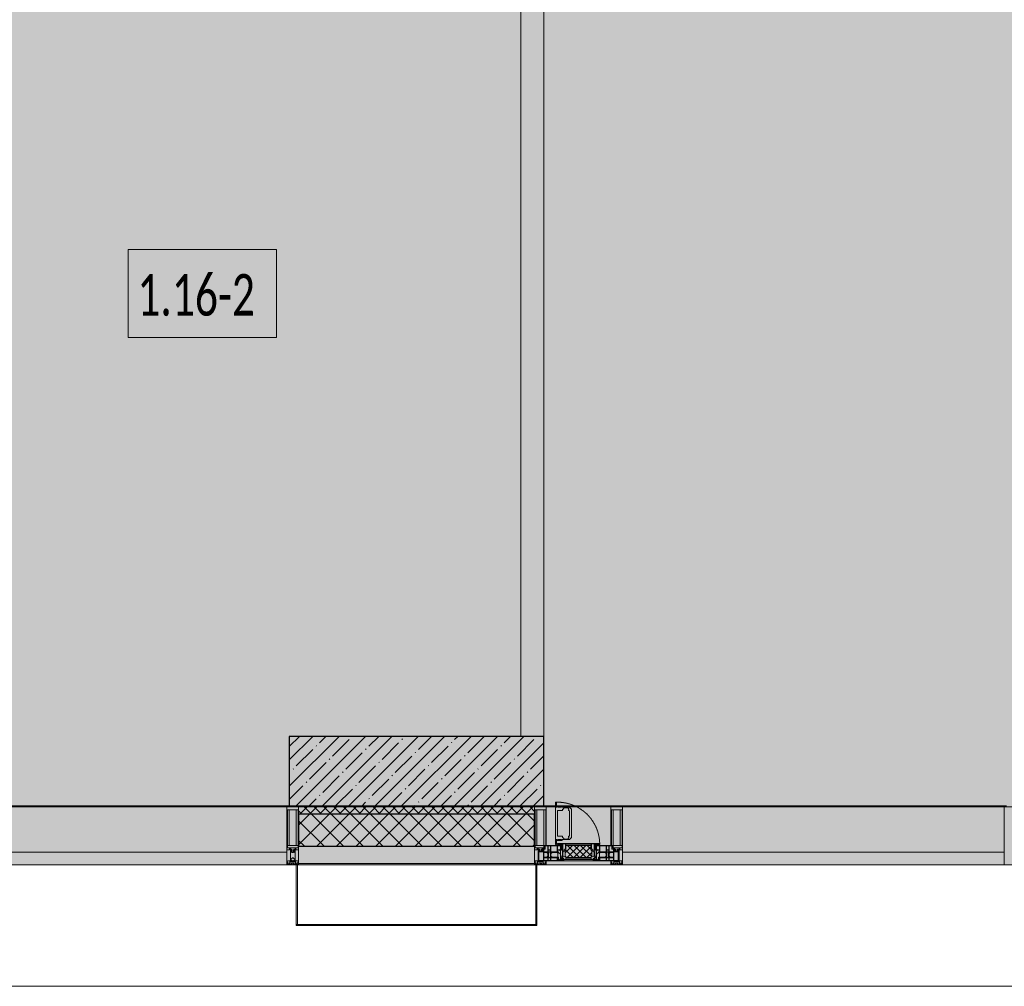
# Model space of a CAD drawing. Header units: millimetres. Extents: x -26897837 to 7466349, y -86687 to 22351.
# Tile 24 of 256: x 37563 to 41818, y -50259 to -46083. Entities that reach past the tile are written whole.
import ezdxf

# ---------------------------------------------------------------- set-up
doc = ezdxf.new("R2010")
doc.units = ezdxf.units.MM
doc.linetypes.add('-D1-02х01', pattern=[3, 2, -1])
for name, color, linetype, lineweight in [('_0', 7, 'Continuous', 13), ('A-010-A_ROOM', 7, 'Continuous', 18), ('A-200-M_WALL', 7, 'Continuous', 5), ('A-200-M_WALL_INT', 7, 'Continuous', 5), ('A-200-M_WALL_PAT', 7, 'Continuous', 5), ('A-214-M_CURT_WALL', 7, 'Continuous', 5), ('A-215-M_CURT_PANEL', 7, 'Continuous', 5), ('A-230-M_FLOOR', 7, 'Continuous', 5), ('A-280-M_COLUMN', 7, 'Continuous', 5), ('A-314-M_WINDOW', 7, 'Continuous', 5), ('S-280-M_COLUMN', 7, 'Continuous', 5), ('Z-060-M_DETAIL', 7, 'Continuous', 5), ('Ограждение', 7, 'Continuous', 5), ('Поручни', 7, 'Continuous', 5)]:
    doc.layers.add(name, color=color, linetype=linetype, lineweight=lineweight)
doc.styles.add('Calibri Light_2', font='Calibri light.ttf', dxfattribs={"width": 0.7, "height": 250})

# ---------------------------------------------------------------- blocks, each defined once
blk = doc.blocks.new('System Panel - A_PAN_Glass-3903954-50_AS_Plan_13')
at = {"layer": 'A-215-M_CURT_PANEL'}
for p, q in [((825, 55), (-825, 55)), ((-825, 55), (-825, 0)), ((825, 0), (825, 55)), ((-825, 0), (825, 0))]:
    blk.add_line(p, q, dxfattribs=at)
blk = doc.blocks.new('Rectangular Mullion - R_StandardFrame_50Wx250H-3725449-50_AS_Plan_13')
at = {"layer": 'A-214-M_CURT_WALL'}
blk.add_line((33540, -505), (31890, -505), dxfattribs=at)
blk = doc.blocks.new('A_PAN_Створка - 383мм-V12-50_AS_Plan_13')
at = {"layer": 'A-215-M_CURT_PANEL'}
h = blk.add_hatch(dxfattribs=at)
h.set_pattern_fill('FP_16', color=256, style=0, pattern_type=2)
h.set_pattern_definition([(225, (3800, -754.981), (14.14214, -14.14214), []), (315, (3800, -754.981), (14.14214, 14.14214), [])])
h.paths.add_polyline_path([(-31.2, -31.8), (-54.5, -31.8), (-54.9, -34.1), (-57.2, -36.4), (-57.2, -60.8), (-54.6, -63.4), (-53.6, -82.7), (54.6, -81.8), (54.6, -63.4), (57.2, -60.8), (57.2, -36.4), (54.9, -34.1), (54.5, -31.8)])
at = {"layer": 'A-314-M_WINDOW'}
for p, q in [((-67.9, -17), (-171, -17)), ((-171, -17), (-171, -57)), ((-171, -18.5), (-153.5, -18.5)), ((-153.5, -18.5), (-152, -20)), ((-152, -20), (-152, -73.5)), ((-150.5, -17), (-150.5, -29.4)), ((-132.4, -18.6), (-150.5, -18.6)), ((-150.5, -29.4), (-132.4, -29.4)), ((-150.5, -33.6), (-150.5, -68)), ((-136.3, -33.6), (-150.5, -33.6)), ((-137.2, -31), (-135.8, -35)), ((-132.5, -31), (-137.2, -31)), ((-132.1, -36.8), (-135.8, -35)), ((-132.5, -31.9), (-133.4, -33.7)), ((-133.4, -33.7), (-130.1, -35.3)), ((-132.5, -31.9), (-132.5, -31)), ((-132.4, -29.4), (-132.4, -18.6)), ((-132.1, -49), (-132.1, -36.8)), ((-131, -18.2), (-131, -29.5)), ((-120.8, -18.2), (-131, -18.2)), ((-131, -29.5), (-120.8, -29.5)), ((-131, -30.9), (-131, -33)), ((-120.8, -30.9), (-131, -30.9)), ((-129.4, -34.6), (-131, -33)), ((-130.1, -35.3), (-129.4, -34.6)), ((-130.1, -35.3), (-130.1, -50.4)), ((-122.4, -34.6), (-120.8, -33)), ((-121.7, -35.3), (-122.4, -34.6)), ((-118.4, -33.7), (-121.7, -35.3)), ((-121.7, -35.3), (-121.7, -50.4)), ((-120.8, -18.2), (-120.8, -29.5)), ((-120.8, -30.9), (-120.8, -33)), ((-119.7, -36.8), (-115.9, -35)), ((-119.7, -49), (-119.7, -36.8)), ((-119.3, -18.6), (-92.5, -18.6)), ((-119.3, -29.4), (-119.3, -18.6)), ((-92.5, -29.4), (-119.3, -29.4)), ((-119.3, -31), (-114.6, -31)), ((-119.3, -31.9), (-119.3, -31)), ((-119.3, -31.9), (-118.4, -33.7)), ((-114.6, -31), (-115.9, -35)), ((-94.1, -33.5), (-115.4, -33.5)), ((-89.9, -35.1), (-94.1, -33.5)), ((-92.5, -18.6), (-92.5, -29.4)), ((-90.8, -18.5), (-90.8, -29.4)), ((-87.3, -18.5), (-90.8, -18.5)), ((-90.8, -29.4), (-85.9, -29.4)), ((-89.9, -32.5), (-89.9, -35.1)), ((-85.9, -32.5), (-89.9, -32.5)), ((-89.9, -35.1), (-89.9, -50.9)), ((-87.3, -20.4), (-87.3, -18.5)), ((-87.3, -20.4), (-87.3, -21.9)), ((-84.8, -20.4), (-87.3, -20.4)), ((-87.3, -21.9), (-85.9, -21.9)), ((-85.9, -18.2), (-85.9, -20.4)), ((-75.9, -18.2), (-85.9, -18.2)), ((-85.9, -21.9), (-85.9, -29.4)), ((-85.9, -29.4), (-85.9, -32.5)), ((-83.4, -20.4), (-84.8, -20.4)), ((-70, -33.8), (-83.4, -20.4)), ((-78, -84), (-78, -23.5)), ((-78, -23.5), (-67.9, -23.5)), ((-78, -36.8), (-70, -36.8)), ((-78, -45.6), (-78, -36.8)), ((-75.9, -21.5), (-75.9, -18.2)), ((-75.9, -21.5), (-75.9, -23.5)), ((-74.9, -21.5), (-75.9, -21.5)), ((-75.9, -23.5), (-73, -23.5)), ((-74.9, -17.9), (-74.9, -21.5)), ((-68.9, -17.9), (-74.9, -17.9)), ((-67.2, -29.3), (-73, -23.5)), ((-61.4, -23.5), (-70, -32.1)), ((-70, -32.1), (-70, -62.5)), ((-70, -36.8), (-70, -33.8)), ((-68.9, -21.5), (-68.9, -17.9)), ((-67.9, -21.5), (-68.9, -21.5)), ((67.9, -17), (-67.9, -17)), ((-61.4, -23.5), (-67.9, -17)), ((-67.9, -17), (-67.9, -23.5)), ((-67.9, -17), (67.9, -17)), ((-67.9, -21.5), (-67.9, -23.5)), ((-67.9, -23.5), (-64.6, -26.8)), ((-67.9, -23.5), (-64.6, -26.8)), ((-64.6, -26.8), (-67.2, -29.3)), ((-64.6, -26.8), (-61.4, -23.5)), ((61.4, -23.5), (-61.4, -23.5)), ((67.9, -17), (61.4, -23.5)), ((70, -32.1), (61.4, -23.5)), ((61.4, -23.5), (64.6, -26.8)), ((67.9, -23.5), (64.6, -26.8)), ((64.6, -26.8), (67.9, -23.5)), ((64.6, -26.8), (67.2, -29.3)), ((67.2, -29.3), (73, -23.5)), ((67.9, -23.5), (67.9, -17)), ((171, -17), (67.9, -17)), ((67.9, -21.5), (67.9, -23.5)), ((67.9, -21.5), (68.9, -21.5)), ((67.9, -23.5), (78, -23.5)), ((68.9, -17.9), (74.9, -17.9)), ((68.9, -21.5), (68.9, -17.9)), ((70, -33.8), (83.4, -20.4)), ((70, -62.5), (70, -32.1)), ((70, -36.8), (70, -33.8)), ((78, -36.8), (70, -36.8)), ((75.9, -23.5), (73, -23.5)), ((74.9, -17.9), (74.9, -21.5)), ((74.9, -21.5), (75.9, -21.5)), ((75.9, -18.2), (85.9, -18.2)), ((75.9, -21.5), (75.9, -18.2)), ((75.9, -21.5), (75.9, -23.5)), ((78, -23.5), (78, -84)), ((78, -45.6), (78, -36.8)), ((83.4, -20.4), (84.8, -20.4)), ((84.8, -20.4), (87.3, -20.4)), ((85.9, -18.2), (85.9, -20.4)), ((85.9, -21.9), (85.9, -29.4)), ((87.3, -21.9), (85.9, -21.9)), ((85.9, -29.4), (85.9, -32.5)), ((90.8, -29.4), (85.9, -29.4)), ((85.9, -32.5), (89.9, -32.5)), ((87.3, -18.5), (90.8, -18.5)), ((87.3, -20.4), (87.3, -18.5)), ((87.3, -20.4), (87.3, -21.9)), ((89.9, -32.5), (89.9, -35.1)), ((89.9, -35.1), (94.1, -33.5)), ((89.9, -35.1), (89.9, -50.9)), ((90.8, -18.5), (90.8, -29.4)), ((92.5, -18.6), (92.5, -29.4)), ((119.3, -18.6), (92.5, -18.6)), ((92.5, -29.4), (119.3, -29.4)), ((94.1, -33.5), (115.4, -33.5)), ((114.6, -31), (115.9, -35)), ((119.3, -31), (114.6, -31)), ((119.7, -36.8), (115.9, -35)), ((119.3, -31.9), (118.4, -33.7)), ((118.4, -33.7), (121.7, -35.3)), ((119.3, -29.4), (119.3, -18.6)), ((119.3, -31.9), (119.3, -31)), ((119.7, -49), (119.7, -36.8)), ((120.8, -18.2), (120.8, -29.5)), ((120.8, -18.2), (131, -18.2)), ((131, -29.5), (120.8, -29.5)), ((120.8, -30.9), (120.8, -33)), ((120.8, -30.9), (131, -30.9)), ((122.4, -34.6), (120.8, -33)), ((121.7, -35.3), (122.4, -34.6)), ((121.7, -35.3), (121.7, -50.4)), ((129.4, -34.6), (131, -33)), ((130.1, -35.3), (129.4, -34.6)), ((133.4, -33.7), (130.1, -35.3)), ((130.1, -35.3), (130.1, -50.4)), ((131, -18.2), (131, -29.5)), ((131, -30.9), (131, -33)), ((132.1, -36.8), (135.8, -35)), ((132.1, -49), (132.1, -36.8)), ((132.4, -18.6), (150.5, -18.6)), ((132.4, -29.4), (132.4, -18.6)), ((150.5, -29.4), (132.4, -29.4)), ((132.5, -31), (137.2, -31)), ((132.5, -31.9), (132.5, -31)), ((132.5, -31.9), (133.4, -33.7)), ((137.2, -31), (135.8, -35)), ((136.3, -33.6), (150.5, -33.6)), ((150.5, -17), (150.5, -29.4)), ((150.5, -33.6), (150.5, -68)), ((153.5, -18.5), (152, -20)), ((152, -20), (152, -73.5)), ((171, -18.5), (153.5, -18.5)), ((171, -57), (171, -17)), ((-171, -55.5), (-152, -55.5)), ((-171, -57), (-156, -57)), ((-153, -60), (-153, -73.5)), ((-153, -73.5), (-150, -73.5)), ((-136.4, -52.4), (-150.5, -52.4)), ((-150.5, -56.6), (-132.4, -56.6)), ((-150.5, -68), (-143.5, -68)), ((-150.5, -69.5), (-150.5, -73.5)), ((-145, -69.5), (-150.5, -69.5)), ((-150, -73.5), (-150, -84)), ((-150, -84), (-78, -84)), ((-148.5, -81), (-148.5, -82.5)), ((-143.5, -81), (-148.5, -81)), ((-148.5, -82.5), (-132.4, -82.5)), ((-145, -69.5), (-145, -79.5)), ((-143.5, -68), (-143.5, -81)), ((-137.2, -54.8), (-135.8, -50.8)), ((-132.5, -54.8), (-137.2, -54.8)), ((-132.1, -49), (-135.8, -50.8)), ((-133.4, -52), (-130.1, -50.4)), ((-132.5, -53.8), (-133.4, -52)), ((-132.5, -53.8), (-132.5, -54.8)), ((-132.4, -56.6), (-132.4, -82.5)), ((-129.4, -51.1), (-131, -52.7)), ((-131, -55.1), (-131, -52.7)), ((-120.8, -55.1), (-131, -55.1)), ((-131, -56.5), (-131, -62.6)), ((-131, -56.5), (-120.8, -56.5)), ((-120.8, -62.6), (-131, -62.6)), ((-131, -64.6), (-120.8, -64.6)), ((-131, -82.5), (-131, -64.6)), ((-131, -82.5), (-120.8, -82.5)), ((-130.1, -50.4), (-129.4, -51.1)), ((-121.7, -50.4), (-122.4, -51.1)), ((-122.4, -51.1), (-120.8, -52.7)), ((-118.4, -52), (-121.7, -50.4)), ((-120.8, -55.1), (-120.8, -52.7)), ((-120.8, -56.5), (-120.8, -62.6)), ((-120.8, -82.5), (-120.8, -64.6)), ((-119.7, -49), (-115.9, -50.8)), ((-119.3, -53.8), (-118.4, -52)), ((-119.3, -53.8), (-119.3, -54.8)), ((-119.3, -54.8), (-114.6, -54.8)), ((-119.3, -56.6), (-119.3, -82.5)), ((-92.5, -56.6), (-119.3, -56.6)), ((-119.3, -82.5), (-92.5, -82.5)), ((-114.6, -54.8), (-115.9, -50.8)), ((-94.1, -52.5), (-115.3, -52.5)), ((-89.9, -50.9), (-94.1, -52.5)), ((-92.5, -56.6), (-92.5, -82.5)), ((-90.8, -56.6), (-85.9, -56.6)), ((-90.8, -62.7), (-90.8, -56.6)), ((-80.4, -62.7), (-90.8, -62.7)), ((-90.8, -64.6), (-90.8, -82.5)), ((-80.1, -64.6), (-90.8, -64.6)), ((-90.8, -82.5), (-79.5, -82.5)), ((-89.9, -52.2), (-89.9, -50.9)), ((-89.9, -52.2), (-88.6, -53.5)), ((-85.9, -53.5), (-88.6, -53.5)), ((-85.9, -53.5), (-78, -45.6)), ((-85.9, -56.6), (-85.9, -53.5)), ((-78, -84), (-85, -84)), ((-85, -84), (-85, -87.5)), ((-80.4, -61.1), (-80.4, -62.7)), ((-78, -61.1), (-80.4, -61.1)), ((-80.1, -66.1), (-80.1, -64.6)), ((-78, -66.1), (-80.1, -66.1)), ((-79.5, -80.6), (-78, -80.6)), ((-79.5, -82.5), (-79.5, -80.6)), ((-78, -66.1), (-78, -61.1)), ((-78, -87.5), (-78, -84)), ((-78, -84), (-73.9, -84)), ((-70, -62.5), (-73.9, -62.5)), ((-73.9, -62.5), (-73.9, -87.5)), ((73.9, -62.5), (70, -62.5)), ((73.9, -87.5), (73.9, -62.5)), ((73.9, -84), (78, -84)), ((85.9, -53.5), (78, -45.6)), ((78, -61.1), (80.4, -61.1)), ((78, -66.1), (78, -61.1)), ((78, -66.1), (80.1, -66.1)), ((79.5, -80.6), (78, -80.6)), ((78, -87.5), (78, -84)), ((78, -84), (85, -84)), ((78, -84), (150, -84)), ((79.5, -82.5), (79.5, -80.6)), ((90.8, -82.5), (79.5, -82.5)), ((80.1, -64.6), (90.8, -64.6)), ((80.1, -66.1), (80.1, -64.6)), ((80.4, -61.1), (80.4, -62.7)), ((80.4, -62.7), (90.8, -62.7)), ((85, -84), (85, -87.5)), ((85.9, -53.5), (88.6, -53.5)), ((85.9, -56.6), (85.9, -53.5)), ((90.8, -56.6), (85.9, -56.6)), ((89.9, -52.2), (88.6, -53.5)), ((89.9, -50.9), (94.1, -52.5)), ((89.9, -52.2), (89.9, -50.9)), ((90.8, -62.7), (90.8, -56.6)), ((90.8, -64.6), (90.8, -82.5)), ((92.5, -56.6), (119.3, -56.6)), ((92.5, -56.6), (92.5, -82.5)), ((119.3, -82.5), (92.5, -82.5)), ((94.1, -52.5), (115.3, -52.5)), ((114.6, -54.8), (115.9, -50.8)), ((119.3, -54.8), (114.6, -54.8)), ((119.7, -49), (115.9, -50.8)), ((118.4, -52), (121.7, -50.4)), ((119.3, -53.8), (118.4, -52)), ((119.3, -53.8), (119.3, -54.8)), ((119.3, -56.6), (119.3, -82.5)), ((122.4, -51.1), (120.8, -52.7)), ((120.8, -55.1), (120.8, -52.7)), ((120.8, -55.1), (131, -55.1)), ((120.8, -56.5), (120.8, -62.6)), ((131, -56.5), (120.8, -56.5)), ((120.8, -62.6), (131, -62.6)), ((120.8, -82.5), (120.8, -64.6)), ((131, -64.6), (120.8, -64.6)), ((131, -82.5), (120.8, -82.5)), ((121.7, -50.4), (122.4, -51.1)), ((130.1, -50.4), (129.4, -51.1)), ((129.4, -51.1), (131, -52.7)), ((133.4, -52), (130.1, -50.4)), ((131, -55.1), (131, -52.7)), ((131, -56.5), (131, -62.6)), ((131, -82.5), (131, -64.6)), ((132.1, -49), (135.8, -50.8)), ((150.5, -56.6), (132.4, -56.6)), ((132.4, -56.6), (132.4, -82.5)), ((148.5, -82.5), (132.4, -82.5)), ((132.5, -53.8), (133.4, -52)), ((132.5, -53.8), (132.5, -54.8)), ((132.5, -54.8), (137.2, -54.8)), ((137.2, -54.8), (135.8, -50.8)), ((136.4, -52.4), (150.5, -52.4)), ((143.5, -68), (143.5, -81)), ((150.5, -68), (143.5, -68)), ((143.5, -81), (148.5, -81)), ((145, -69.5), (150.5, -69.5)), ((145, -69.5), (145, -79.5)), ((148.5, -81), (148.5, -82.5)), ((150, -84), (150, -73.5)), ((150, -73.5), (153, -73.5)), ((150.5, -69.5), (150.5, -73.5)), ((171, -55.5), (152, -55.5)), ((153, -73.5), (153, -60)), ((156, -57), (171, -57)), ((-73.9, -87.5), (-91.5, -87.5)), ((-91.5, -87.5), (-91.5, -92)), ((-91.5, -92), (91.5, -92)), ((-85, -87.5), (-78, -87.5)), ((91.5, -87.5), (73.9, -87.5)), ((85, -87.5), (78, -87.5)), ((91.5, -92), (91.5, -87.5))]:
    blk.add_line(p, q, dxfattribs=at)
for centre, start, end in [((-156, -60), 0, 90), ((156, -60), 90, 180)]:
    blk.add_arc(centre, 3, start, end, dxfattribs=at)
at = {"layer": 'A-314-M_WINDOW', "linetype": '-D1-02х01'}
blk.add_arc((91.4, -87.5), 183, 181.4091, 271.1445, dxfattribs=at)
at = {"layer": 'Z-060-M_DETAIL'}
for p, q in [((-70, -32.1), (-61.4, -23.5)), ((-70, -62.5), (-70, -32.1)), ((-67.8, -38.3), (-65.7, -37.4)), ((-67.8, -55.7), (-67.8, -38.3)), ((-65.7, -37.4), (-60.8, -34.7)), ((61.4, -23.5), (-61.4, -23.5)), ((-60.8, -34.7), (-57.3, -35.9)), ((-55.2, -33.8), (-57.3, -35.9)), ((-54.9, -34.1), (-57.2, -36.4)), ((-57.2, -36.4), (-57.2, -60.8)), ((-55.2, -33.8), (-54.8, -31.5)), ((-54.9, -25.8), (-53.9, -24.8)), ((-54.9, -29.5), (-54.9, -25.8)), ((-53.9, -30.5), (-54.9, -29.5)), ((-54.5, -31.8), (-54.9, -34.1)), ((0, -31.5), (-54.8, -31.5)), ((54.5, -31.8), (-54.5, -31.8)), ((-53.9, -24.8), (53.9, -24.8)), ((53.9, -30.5), (-53.9, -30.5)), ((0, -31.5), (54.8, -31.5)), ((54.9, -25.8), (53.9, -24.8)), ((53.9, -30.5), (54.9, -29.5)), ((54.9, -34.1), (54.5, -31.8)), ((55.2, -33.8), (54.8, -31.5)), ((54.9, -29.5), (54.9, -25.8)), ((57.2, -36.4), (54.9, -34.1)), ((55.2, -33.8), (57.3, -35.9)), ((57.2, -60.8), (57.2, -36.4)), ((60.8, -34.7), (57.3, -35.9)), ((65.7, -37.4), (60.8, -34.7)), ((70, -32.1), (61.4, -23.5)), ((67.8, -38.3), (65.7, -37.4)), ((67.8, -55.7), (67.8, -38.3)), ((70, -62.5), (70, -32.1)), ((-73.9, -62.5), (-70, -62.5)), ((-73.9, -87.5), (-73.9, -62.5)), ((-69.4, -66.5), (-73.9, -66.5)), ((-73.9, -81.5), (-69.4, -81.5)), ((-69.4, -81.5), (-69.4, -66.5)), ((-61.7, -62.5), (-67.9, -62.5)), ((-67.9, -62.5), (-67.9, -89.3)), ((-66, -56.5), (-67.8, -55.7)), ((-66, -56.5), (-62, -59.1)), ((-62, -59.1), (-60.7, -61)), ((-61.7, -64.9), (-61.7, -62.5)), ((-60.1, -67.7), (-61.7, -64.9)), ((-60.7, -61), (-57.4, -61)), ((-56.4, -67.7), (-60.1, -67.7)), ((-57.4, -61), (-54.9, -63.5)), ((-57.2, -60.8), (-54.6, -63.4)), ((-56.4, -89.4), (-56.4, -67.7)), ((-54.9, -63.5), (-54.9, -81.9)), ((-54.9, -81.9), (-53.8, -83)), ((-54.9, -85.6), (-53.9, -84.6)), ((-54.6, -63.4), (-54.6, -81.8)), ((-54.6, -81.8), (-53.6, -82.7)), ((-53.9, -84.6), (53.9, -84.6)), ((53.8, -83), (-53.8, -83)), ((-53.6, -82.7), (53.6, -82.7)), ((53.6, -82.7), (54.6, -81.8)), ((54.9, -81.9), (53.8, -83)), ((54.9, -85.6), (53.9, -84.6)), ((54.6, -63.4), (57.2, -60.8)), ((54.6, -81.8), (54.6, -63.4)), ((57.4, -61), (54.9, -63.5)), ((54.9, -63.5), (54.9, -81.9)), ((56.4, -67.7), (60.1, -67.7)), ((56.4, -89.4), (56.4, -67.7)), ((60.7, -61), (57.4, -61)), ((60.1, -67.7), (61.7, -64.9)), ((62, -59.1), (60.7, -61)), ((61.7, -62.5), (67.9, -62.5)), ((61.7, -64.9), (61.7, -62.5)), ((66, -56.5), (62, -59.1)), ((66, -56.5), (67.8, -55.7)), ((67.9, -62.5), (67.9, -89.3)), ((69.4, -66.5), (73.9, -66.5)), ((69.4, -81.5), (69.4, -66.5)), ((73.9, -81.5), (69.4, -81.5)), ((73.9, -62.5), (70, -62.5)), ((73.9, -87.5), (73.9, -62.5)), ((-91.5, -87.5), (-73.9, -87.5)), ((-91.5, -92), (-91.5, -87.5)), ((-91.5, -92), (91.5, -92)), ((-83.4, -90.3), (-83.4, -87.5)), ((-83.4, -90.3), (-69.4, -90.3)), ((-69.4, -85.5), (-73.9, -85.5)), ((-69.4, -90.3), (-69.4, -85.5)), ((-67.9, -89.3), (-66.9, -90.3)), ((-66.9, -90.3), (-57.4, -90.3)), ((-57.4, -90.3), (-56.4, -89.4)), ((-54.9, -89.3), (-54.9, -85.6)), ((-53.9, -90.3), (-54.9, -89.3)), ((53.9, -90.3), (-53.9, -90.3)), ((53.9, -90.3), (54.9, -89.3)), ((54.9, -89.3), (54.9, -85.6)), ((57.4, -90.3), (56.4, -89.4)), ((66.9, -90.3), (57.4, -90.3)), ((67.9, -89.3), (66.9, -90.3)), ((69.4, -85.5), (73.9, -85.5)), ((69.4, -90.3), (69.4, -85.5)), ((83.4, -90.3), (69.4, -90.3)), ((91.5, -87.5), (73.9, -87.5)), ((83.4, -90.3), (83.4, -87.5)), ((91.5, -92), (91.5, -87.5))]:
    blk.add_line(p, q, dxfattribs=at)
at = {"layer": 'Z-060-M_DETAIL', "color": 9, "true_color": 0xc8c8c8}
for p, q in [((39.7, -109), (31.1, -117.6)), ((31.1, -117.6), (31.1, -240.4)), ((41.4, -123.8), (39.1, -124.2)), ((39.1, -179), (39.1, -124.2)), ((70.1, -109), (39.7, -109)), ((41.4, -123.8), (43.5, -121.7)), ((45, -113.3), (42.3, -118.2)), ((42.3, -118.2), (43.5, -121.7)), ((45.9, -111.2), (45, -113.3)), ((63.3, -111.2), (45.9, -111.2)), ((64.1, -113), (63.3, -111.2)), ((64.1, -113), (66.7, -117)), ((66.7, -117), (68.6, -118.3)), ((68.6, -118.3), (68.6, -121.6)), ((68.6, -121.6), (71.1, -124.1)), ((70.1, -105.1), (70.1, -109)), ((95.1, -105.1), (70.1, -105.1)), ((71.1, -124.1), (89.5, -124.1)), ((74.1, -109.6), (74.1, -105.1)), ((89.1, -109.6), (74.1, -109.6)), ((89.1, -105.1), (89.1, -109.6)), ((89.5, -124.1), (90.6, -125.2)), ((90.6, -125.2), (90.6, -232.8)), ((93.1, -109.6), (93.1, -105.1)), ((97.9, -109.6), (93.1, -109.6)), ((95.1, -87.5), (95.1, -105.1)), ((99.6, -87.5), (95.1, -87.5)), ((97.9, -95.6), (95.1, -95.6)), ((97.9, -95.6), (97.9, -109.6)), ((99.6, -270.5), (99.6, -87.5)), ((39.1, -179), (39.1, -233.8)), ((39.7, -249), (31.1, -240.4)), ((41.4, -234.2), (39.1, -233.8)), ((70.1, -249), (39.7, -249)), ((41.4, -234.2), (43.5, -236.3)), ((42.3, -239.8), (43.5, -236.3)), ((45, -244.7), (42.3, -239.8)), ((45.9, -246.8), (45, -244.7)), ((63.3, -246.8), (45.9, -246.8)), ((64.1, -245), (63.3, -246.8)), ((64.1, -245), (66.7, -241)), ((66.7, -241), (68.6, -239.7)), ((68.6, -236.4), (71.1, -233.9)), ((68.6, -239.7), (68.6, -236.4)), ((70.1, -252.9), (70.1, -249)), ((95.1, -252.9), (70.1, -252.9)), ((71.1, -233.9), (89.5, -233.9)), ((74.1, -248.4), (74.1, -252.9)), ((89.1, -248.4), (74.1, -248.4)), ((89.1, -252.9), (89.1, -248.4)), ((89.5, -233.9), (90.6, -232.8)), ((93.1, -248.4), (93.1, -252.9)), ((97.9, -248.4), (93.1, -248.4)), ((95.1, -270.5), (95.1, -252.9)), ((97.9, -262.4), (97.9, -248.4)), ((97.9, -262.4), (95.1, -262.4)), ((99.6, -270.5), (95.1, -270.5))]:
    blk.add_line(p, q, dxfattribs=at)
blk = doc.blocks.new('Rectangular Mullion - R_StandardFrame_50Wx250H-V3-50_AS_Plan_13')
at = {"layer": 'A-214-M_CURT_WALL'}
for p, q in [((37450, 15934.9), (37450, 16145)), ((37700, 15865), (37700, 16145)), ((37450, 15865), (37450, 15905.4))]:
    blk.add_line(p, q, dxfattribs=at)
blk = doc.blocks.new('Rectangular Mullion - 50Wx250H-V1-50_AS_Plan_13')
at = {"layer": 'Z-060-M_DETAIL'}
for p, q in [((-25, 84), (-25, 250)), ((-25, 250), (0, 250)), ((-23, 237.3), (0, 237.3)), ((-23, 237.3), (-23, 84)), ((-14.9, 84), (-14.9, 237.3)), ((25, 250), (0, 250)), ((23, 237.3), (0, 237.3)), ((14.9, 84), (14.9, 237.3)), ((23, 237.3), (23, 73.6)), ((25, 65.2), (25, 250)), ((0, 84), (-15, 84)), ((-0.5, 73.6), (-15, 73.6)), ((-10, 71.3), (-12, 71.3)), ((-10, 57.4), (-10, 71.3)), ((-7, 65.2), (-5.9, 67.3)), ((-7, 65.2), (-7, 57)), ((-4.1, 67.3), (-5.9, 67.3)), ((-4.1, 67.3), (-2.9, 65.1)), ((-2.9, 65.1), (-2.9, 57)), ((0, 84), (23, 84)), ((0.5, 73.6), (23, 73.6)), ((4.1, 67.3), (2.9, 65.1)), ((2.9, 65.1), (2.9, 57)), ((4.1, 67.3), (5.9, 67.3)), ((7, 65.2), (5.9, 67.3)), ((7, 65.2), (7, 54.7)), ((8.7, 53), (7, 54.7)), ((8.7, 53), (10, 53)), ((10, 71.3), (14, 71.3)), ((10, 53), (10, 71.3)), ((10, 53), (10, 17)), ((14, 71.3), (14, 65.2)), ((14, 65.2), (25, 65.2)), ((-23.8, 14.6), (-25, 14.2)), ((-25, 0), (-25, 14.2)), ((-23.8, 17), (-23.8, 14.6)), ((-22.5, 10.6), (-23.8, 14.6)), ((-22.5, 10.6), (-23.7, 9.9)), ((-23.7, 1.3), (-23.7, 9.9)), ((-23.7, 1.3), (-11.8, 1.3)), ((-23.2, 10.2), (-22.5, 8)), ((-22.5, 8), (-22.5, 4.5)), ((-21.3, 4.5), (-22.5, 4.5)), ((-22.3, 17), (-22.3, 16)), ((-22.3, 16), (-21.3, 16)), ((-19.9, 17), (-21.3, 16)), ((-21.3, 4.5), (-21.3, 6.5)), ((-21.3, 6.5), (-14.2, 6.5)), ((-7.4, 16.6), (-18.4, 16.6)), ((-14.2, 6.5), (-14.2, 4.5)), ((-13.2, 4.5), (-14.2, 4.5)), ((-13.2, 4.5), (-12.2, 7.2)), ((-12.7, 7.6), (-11.3, 11.4)), ((-12.7, 7.6), (-11.8, 6.9)), ((-12.2, 9), (-12.2, 14.8)), ((-12.2, 14.8), (0, 14.8)), ((-11.8, 1.3), (-11.8, 6.9)), ((-10.5, 11.2), (-11.3, 11.4)), ((-10.5, 1.5), (-10.5, 11.2)), ((-4.8, 1.5), (-10.5, 1.5)), ((0, 8), (-4.8, 8)), ((-4.8, 1.5), (-4.8, 8)), ((-2.6, 16.8), (0, 16.8)), ((2.6, 16.8), (0, 16.8)), ((0, 14.8), (0, 16.8)), ((0, 14.8), (0, 16.8)), ((12.2, 14.8), (0, 14.8)), ((0, 0), (0, 8)), ((0, 8), (4.8, 8)), ((0, 0), (0, 8)), ((4.8, 1.5), (4.8, 8)), ((4.8, 1.5), (10.5, 1.5)), ((8.5, 23), (6, 25.5)), ((6, 18), (7.4, 18)), ((7.4, 18), (7.4, 16.6)), ((7.4, 16.6), (18.4, 16.6)), ((7.5, 18.5), (8.5, 18.5)), ((7.5, 17), (7.5, 18.5)), ((10, 17), (7.5, 17)), ((8.5, 18.5), (8.5, 23)), ((10.5, 11.2), (11.3, 11.4)), ((10.5, 1.5), (10.5, 11.2)), ((12.7, 7.6), (11.3, 11.4)), ((12.7, 7.6), (11.8, 6.9)), ((11.8, 1.3), (11.8, 6.9)), ((23.7, 1.3), (11.8, 1.3)), ((12.2, 9), (12.2, 14.8)), ((13.2, 4.5), (12.2, 7.2)), ((13.2, 4.5), (14.2, 4.5)), ((21.3, 6.5), (14.2, 6.5)), ((14.2, 6.5), (14.2, 4.5)), ((18.4, 16.6), (19, 17.6)), ((19, 17.6), (21.3, 16)), ((22.3, 16), (21.3, 16)), ((21.3, 4.5), (21.3, 6.5)), ((21.3, 4.5), (22.5, 4.5)), ((22.3, 17), (22.3, 16)), ((22.3, 17), (23.8, 17)), ((22.5, 10.6), (23.8, 14.6)), ((22.5, 10.6), (23.7, 9.9)), ((23.2, 10.2), (22.5, 8)), ((22.5, 8), (22.5, 4.5)), ((23.7, 1.3), (23.7, 9.9)), ((23.8, 17), (23.8, 14.6)), ((23.8, 14.6), (25, 14.2)), ((25, 0), (25, 14.2)), ((-25, 0), (0, 0)), ((25, 0), (0, 0))]:
    blk.add_line(p, q, dxfattribs=at)
for centre, start, end in [((-0.5, 73.1), 360, 90), ((0.5, 73.1), 90, 180)]:
    blk.add_arc(centre, 0.5, start, end, dxfattribs=at)
blk = doc.blocks.new('Rectangular Mullion - R_StandardFrame_50Wx250H-3902728-50_AS_Plan_13')
at = {"layer": 'A-214-M_CURT_WALL', "lineweight": 9}
for p, q in [((-25, -17), (-25, 0)), ((-25, 0), (25, 0)), ((25, 0), (25, -250)), ((-25, -250), (-25, -84)), ((25, -250), (-25, -250))]:
    blk.add_line(p, q, dxfattribs=at)
blk = doc.blocks.new('Rectangular Mullion - R_StandardFrame_50Wx250H-3903955-50_AS_Plan_13')
at = {"layer": 'A-214-M_CURT_WALL', "lineweight": 9}
for p, q in [((-50, -250), (-50, 0)), ((-50, 0), (0, 0)), ((0, 0), (0, -250)), ((0, -250), (-50, -250))]:
    blk.add_line(p, q, dxfattribs=at)
blk = doc.blocks.new('Rectangular Mullion - 50Wx250H-2623690-50_AS_Plan_13')
at = {"layer": 'Z-060-M_DETAIL'}
for p, q in [((-25, 65.2), (-25, 250)), ((-25, 250), (0, 250)), ((-23, 237.3), (0, 237.3)), ((-23, 237.3), (-23, 73.6)), ((-14.9, 84), (-14.9, 237.3)), ((25, 250), (0, 250)), ((23, 237.3), (0, 237.3)), ((14.9, 84), (14.9, 237.3)), ((23, 237.3), (23, 73.6)), ((25, 65.2), (25, 250)), ((-14, 65.2), (-25, 65.2)), ((0, 84), (-23, 84)), ((-0.5, 73.6), (-23, 73.6)), ((-14, 71.3), (-14, 65.2)), ((-10, 71.3), (-14, 71.3)), ((-10, 53), (-10, 71.3)), ((-8.7, 53), (-10, 53)), ((-10, 53), (-10, 17)), ((-8.7, 53), (-7, 54.7)), ((-7, 65.2), (-5.9, 67.3)), ((-7, 65.2), (-7, 54.7)), ((-4.1, 67.3), (-5.9, 67.3)), ((-4.1, 67.3), (-2.9, 65.1)), ((-2.9, 65.1), (-2.9, 54.6)), ((-1.3, 53), (-2.9, 54.6)), ((0, 53), (-1.3, 53)), ((0, 84), (23, 84)), ((0, 53), (1.3, 53)), ((0.5, 73.6), (23, 73.6)), ((1.3, 53), (2.9, 54.6)), ((4.1, 67.3), (2.9, 65.1)), ((2.9, 65.1), (2.9, 54.6)), ((4.1, 67.3), (5.9, 67.3)), ((7, 65.2), (5.9, 67.3)), ((7, 65.2), (7, 54.7)), ((8.7, 53), (7, 54.7)), ((8.7, 53), (10, 53)), ((10, 71.3), (14, 71.3)), ((10, 53), (10, 71.3)), ((10, 53), (10, 17)), ((14, 71.3), (14, 65.2)), ((14, 65.2), (25, 65.2)), ((-23.8, 14.6), (-25, 14.2)), ((-25, 0), (-25, 14.2)), ((-22.3, 17), (-23.8, 17)), ((-23.8, 17), (-23.8, 14.6)), ((-22.5, 10.6), (-23.8, 14.6)), ((-22.5, 10.6), (-23.7, 9.9)), ((-23.7, 1.3), (-23.7, 9.9)), ((-23.7, 1.3), (-11.8, 1.3)), ((-23.2, 10.2), (-22.5, 8)), ((-22.5, 8), (-22.5, 4.5)), ((-21.3, 4.5), (-22.5, 4.5)), ((-22.3, 17), (-22.3, 16)), ((-22.3, 16), (-21.3, 16)), ((-19, 17.6), (-21.3, 16)), ((-21.3, 4.5), (-21.3, 6.5)), ((-21.3, 6.5), (-14.2, 6.5)), ((-18.4, 16.6), (-19, 17.6)), ((-7.4, 16.6), (-18.4, 16.6)), ((-14.2, 6.5), (-14.2, 4.5)), ((-13.2, 4.5), (-14.2, 4.5)), ((-13.2, 4.5), (-12.2, 7.2)), ((-12.7, 7.6), (-11.3, 11.4)), ((-12.7, 7.6), (-11.8, 6.9)), ((-12.2, 9), (-12.2, 14.8)), ((-12.2, 14.8), (0, 14.8)), ((-11.8, 1.3), (-11.8, 6.9)), ((-10.5, 11.2), (-11.3, 11.4)), ((-10.5, 1.5), (-10.5, 11.2)), ((-4.8, 1.5), (-10.5, 1.5)), ((-10, 17), (-7.5, 17)), ((-8.5, 23), (-1.5, 30)), ((-8.5, 18.5), (-8.5, 23)), ((-7.5, 18.5), (-8.5, 18.5)), ((-7.5, 17), (-7.5, 18.5)), ((-7.4, 18), (-7.4, 16.6)), ((-2.6, 18), (-7.4, 18)), ((0, 8), (-4.8, 8)), ((-4.8, 1.5), (-4.8, 8)), ((-2.6, 18), (-2.6, 16.8)), ((-2.6, 16.8), (0, 16.8)), ((-1.5, 30), (0, 30)), ((1.5, 30), (0, 30)), ((2.6, 16.8), (0, 16.8)), ((0, 14.8), (0, 16.8)), ((0, 14.8), (0, 16.8)), ((12.2, 14.8), (0, 14.8)), ((0, 0), (0, 8)), ((0, 8), (4.8, 8)), ((0, 0), (0, 8)), ((8.5, 23), (1.5, 30)), ((2.6, 18), (2.6, 16.8)), ((2.6, 18), (7.4, 18)), ((4.8, 1.5), (4.8, 8)), ((4.8, 1.5), (10.5, 1.5)), ((7.4, 18), (7.4, 16.6)), ((7.4, 16.6), (18.4, 16.6)), ((7.5, 18.5), (8.5, 18.5)), ((7.5, 17), (7.5, 18.5)), ((10, 17), (7.5, 17)), ((8.5, 18.5), (8.5, 23)), ((10.5, 11.2), (11.3, 11.4)), ((10.5, 1.5), (10.5, 11.2)), ((12.7, 7.6), (11.3, 11.4)), ((12.7, 7.6), (11.8, 6.9)), ((11.8, 1.3), (11.8, 6.9)), ((23.7, 1.3), (11.8, 1.3)), ((12.2, 9), (12.2, 14.8)), ((13.2, 4.5), (12.2, 7.2)), ((13.2, 4.5), (14.2, 4.5)), ((21.3, 6.5), (14.2, 6.5)), ((14.2, 6.5), (14.2, 4.5)), ((18.4, 16.6), (19, 17.6)), ((19, 17.6), (21.3, 16)), ((22.3, 16), (21.3, 16)), ((21.3, 4.5), (21.3, 6.5)), ((21.3, 4.5), (22.5, 4.5)), ((22.3, 17), (22.3, 16)), ((22.3, 17), (23.8, 17)), ((22.5, 10.6), (23.8, 14.6)), ((22.5, 10.6), (23.7, 9.9)), ((23.2, 10.2), (22.5, 8)), ((22.5, 8), (22.5, 4.5)), ((23.7, 1.3), (23.7, 9.9)), ((23.8, 17), (23.8, 14.6)), ((23.8, 14.6), (25, 14.2)), ((25, 0), (25, 14.2)), ((-25, 0), (0, 0)), ((25, 0), (0, 0))]:
    blk.add_line(p, q, dxfattribs=at)
for centre, start, end in [((-0.5, 73.1), 360, 90), ((0.5, 73.1), 90, 180)]:
    blk.add_arc(centre, 0.5, start, end, dxfattribs=at)
blk = doc.blocks.new('Rectangular Mullion - 50Wx250H-V26-50_AS_Plan_13')
at = {"layer": 'Z-060-M_DETAIL'}
for p, q in [((-25, 65.2), (-25, 250)), ((-25, 250), (0, 250)), ((-23, 237.3), (0, 237.3)), ((-23, 237.3), (-23, 73.6)), ((-14.9, 84), (-14.9, 237.3)), ((25, 250), (0, 250)), ((23, 237.3), (0, 237.3)), ((14.9, 84), (14.9, 237.3)), ((23, 237.3), (23, 84)), ((25, 84), (25, 250)), ((-14, 65.2), (-25, 65.2)), ((0, 84), (-23, 84)), ((-0.5, 73.6), (-23, 73.6)), ((-14, 71.3), (-14, 65.2)), ((-10, 71.3), (-14, 71.3)), ((-10, 53), (-10, 71.3)), ((-8.7, 53), (-10, 53)), ((-10, 53), (-10, 17)), ((-8.7, 53), (-7, 54.7)), ((-7, 65.2), (-5.9, 67.3)), ((-7, 65.2), (-7, 54.7)), ((-4.1, 67.3), (-5.9, 67.3)), ((-4.1, 67.3), (-2.9, 65.1)), ((-2.9, 65.1), (-2.9, 57)), ((0, 84), (15, 84)), ((0.5, 73.6), (15, 73.6)), ((4.1, 67.3), (2.9, 65.1)), ((2.9, 65.1), (2.9, 57)), ((4.1, 67.3), (5.9, 67.3)), ((7, 65.2), (5.9, 67.3)), ((7, 65.2), (7, 57)), ((10, 71.3), (12, 71.3)), ((10, 57.4), (10, 71.3)), ((-23.8, 14.6), (-25, 14.2)), ((-25, 0), (-25, 14.2)), ((-22.3, 17), (-23.8, 17)), ((-23.8, 17), (-23.8, 14.6)), ((-22.5, 10.6), (-23.8, 14.6)), ((-22.5, 10.6), (-23.7, 9.9)), ((-23.7, 1.3), (-23.7, 9.9)), ((-23.7, 1.3), (-11.8, 1.3)), ((-23.2, 10.2), (-22.5, 8)), ((-22.5, 8), (-22.5, 4.5)), ((-21.3, 4.5), (-22.5, 4.5)), ((-22.3, 17), (-22.3, 16)), ((-22.3, 16), (-21.3, 16)), ((-19, 17.6), (-21.3, 16)), ((-21.3, 4.5), (-21.3, 6.5)), ((-21.3, 6.5), (-14.2, 6.5)), ((-18.4, 16.6), (-19, 17.6)), ((-7.4, 16.6), (-18.4, 16.6)), ((-14.2, 6.5), (-14.2, 4.5)), ((-13.2, 4.5), (-14.2, 4.5)), ((-13.2, 4.5), (-12.2, 7.2)), ((-12.7, 7.6), (-11.3, 11.4)), ((-12.7, 7.6), (-11.8, 6.9)), ((-12.2, 9), (-12.2, 14.8)), ((-12.2, 14.8), (0, 14.8)), ((-11.8, 1.3), (-11.8, 6.9)), ((-10.5, 11.2), (-11.3, 11.4)), ((-10.5, 1.5), (-10.5, 11.2)), ((-4.8, 1.5), (-10.5, 1.5)), ((-10, 17), (-7.5, 17)), ((-8.5, 23), (-6, 25.5)), ((-8.5, 18.5), (-8.5, 23)), ((-7.5, 18.5), (-8.5, 18.5)), ((-7.5, 17), (-7.5, 18.5)), ((-7.4, 18), (-7.4, 16.6)), ((-6, 18), (-7.4, 18)), ((0, 8), (-4.8, 8)), ((-4.8, 1.5), (-4.8, 8)), ((-2.6, 16.8), (0, 16.8)), ((2.6, 16.8), (0, 16.8)), ((0, 14.8), (0, 16.8)), ((0, 14.8), (0, 16.8)), ((12.2, 14.8), (0, 14.8)), ((0, 0), (0, 8)), ((0, 8), (4.8, 8)), ((0, 0), (0, 8)), ((4.8, 1.5), (4.8, 8)), ((4.8, 1.5), (10.5, 1.5)), ((7.4, 16.6), (18.4, 16.6)), ((10.5, 11.2), (11.3, 11.4)), ((10.5, 1.5), (10.5, 11.2)), ((12.7, 7.6), (11.3, 11.4)), ((12.7, 7.6), (11.8, 6.9)), ((11.8, 1.3), (11.8, 6.9)), ((23.7, 1.3), (11.8, 1.3)), ((12.2, 9), (12.2, 14.8)), ((13.2, 4.5), (12.2, 7.2)), ((13.2, 4.5), (14.2, 4.5)), ((21.3, 6.5), (14.2, 6.5)), ((14.2, 6.5), (14.2, 4.5)), ((19.9, 17), (21.3, 16)), ((22.3, 16), (21.3, 16)), ((21.3, 4.5), (21.3, 6.5)), ((21.3, 4.5), (22.5, 4.5)), ((22.3, 17), (22.3, 16)), ((22.5, 10.6), (23.8, 14.6)), ((22.5, 10.6), (23.7, 9.9)), ((23.2, 10.2), (22.5, 8)), ((22.5, 8), (22.5, 4.5)), ((23.7, 1.3), (23.7, 9.9)), ((23.8, 17), (23.8, 14.6)), ((23.8, 14.6), (25, 14.2)), ((25, 0), (25, 14.2)), ((-25, 0), (0, 0)), ((25, 0), (0, 0))]:
    blk.add_line(p, q, dxfattribs=at)
for centre, start, end in [((-0.5, 73.1), 360, 90), ((0.5, 73.1), 90, 180)]:
    blk.add_arc(centre, 0.5, start, end, dxfattribs=at)
blk = doc.blocks.new('Rectangular Mullion - R_StandardFrame_50Wx250H-3903951-50_AS_Plan_13')
at = {"layer": 'A-214-M_CURT_WALL', "lineweight": 9}
for p, q in [((0, 0), (-50, 0)), ((-50, 0), (-50, -17)), ((0, -250), (0, 0)), ((-50, -84), (-50, -250)), ((-50, -250), (0, -250))]:
    blk.add_line(p, q, dxfattribs=at)
blk = doc.blocks.new('Ограждение - Ограждение-5498633-50_AS_Plan_13')
at = {"layer": 'Поручни'}
blk.add_line((-55947.2, -1355), (1285, -1355), dxfattribs=at)
blk = doc.blocks.new('RST_AR_KMN_R22_B1_FCD_rvt-1-50_AS_Plan_13')
at = {"layer": 'A-200-M_WALL_PAT'}
h = blk.add_hatch(dxfattribs=at)
h.set_pattern_fill('FP_3', color=256, style=0, pattern_type=2)
h.set_pattern_definition([(45, (0, 0), (-21.2132, 21.2132), []), (135, (0, 0), (-21.2132, -21.2132), [])])
h.paths.add_polyline_path([(3610, -535), (3610, -505), (2590, -505), (2590, -535), (3109.4, -535)])
h = blk.add_hatch(dxfattribs=at)
h.set_pattern_fill('FP_4', color=256, style=0, pattern_type=2)
h.set_pattern_definition([(45, (0, 0), (-42.4264, 42.4264), []), (135, (0, 0), (-42.4264, -42.4264), [])])
h.paths.add_polyline_path([(3109.4, -675), (3610, -675), (3610, -535), (2590, -535), (2590, -675)])
at = {"layer": 'A-200-M_WALL'}
for p, q in [((3610, -505), (2590, -505)), ((2590, -505), (2590, -535)), ((3610, -535), (3610, -505)), ((2590, -675), (2590, -750)), ((3610, -750), (3610, -675)), ((2590, -750), (2590, -755)), ((2590, -750), (3610, -750)), ((2590, -755), (3610, -755)), ((3610, -755), (3610, -750))]:
    blk.add_line(p, q, dxfattribs=at)
at = {"layer": 'A-200-M_WALL', "lineweight": 25}
for p, q in [((2590, -535), (2590, -675)), ((2590, -535), (3610, -535)), ((3610, -675), (3610, -535)), ((2590, -675), (3610, -675))]:
    blk.add_line(p, q, dxfattribs=at)
at = {"layer": 'A-280-M_COLUMN', "lineweight": 18}
for p, q in [((2580, -755), (2580, -1012.7)), ((2585, -755), (2580, -755)), ((2585, -1012.7), (2585, -755)), ((3615, -755), (3615, -1012.7)), ((3620, -755), (3615, -755)), ((3620, -1012.7), (3620, -755)), ((2580, -1012.7), (2585, -1012.7)), ((2580, -1012.7), (2580, -1017.8)), ((3620, -1012.7), (2580, -1012.7)), ((2580, -1017.8), (3620, -1017.8)), ((3615, -1012.7), (3620, -1012.7)), ((3620, -1017.8), (3620, -1012.7))]:
    blk.add_line(p, q, dxfattribs=at)
at = {"layer": 'A-214-M_CURT_WALL', "lineweight": 5}
for name, p in [('Rectangular Mullion - R_StandardFrame_50Wx250H-3725449-50_AS_Plan_13', (-31000, 0)), ('Rectangular Mullion - 50Wx250H-2623690-50_AS_Plan_13', (2565, -755)), ('Rectangular Mullion - 50Wx250H-V26-50_AS_Plan_13', (3635, -755)), ('Rectangular Mullion - 50Wx250H-V1-50_AS_Plan_13', (3965, -755)), ('Rectangular Mullion - R_StandardFrame_50Wx250H-3725449-50_AS_Plan_13', (-27900, 0))]:
    blk.add_blockref(name, p, dxfattribs=at)
at = {"layer": 'A-214-M_CURT_WALL', "lineweight": 5, "extrusion": (0, 0, -1), "rotation": 180}
for name, p in [('Rectangular Mullion - R_StandardFrame_50Wx250H-3903955-50_AS_Plan_13', (-2590, -755)), ('Rectangular Mullion - R_StandardFrame_50Wx250H-3902728-50_AS_Plan_13', (-3965, -755)), ('Rectangular Mullion - R_StandardFrame_50Wx250H-3903955-50_AS_Plan_13', (-5690, -755))]:
    blk.add_blockref(name, p, dxfattribs=at)
at = {"layer": 'A-214-M_CURT_WALL', "lineweight": 5}
for name, p, rotation in [('Rectangular Mullion - R_StandardFrame_50Wx250H-3903951-50_AS_Plan_13', (3610, -755), 180), ('Rectangular Mullion - R_StandardFrame_50Wx250H-V3-50_AS_Plan_13', (-12205, 36945), 270.0000000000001)]:
    blk.add_blockref(name, p, dxfattribs=dict(at, rotation=rotation))
at = {"layer": 'A-215-M_CURT_PANEL', "lineweight": 5, "rotation": 180}
blk.add_blockref('A_PAN_Створка - 383мм-V12-50_AS_Plan_13', (3800, -755), dxfattribs=at)
at = {"layer": 'A-215-M_CURT_PANEL', "lineweight": 5}
for p in [(1715, -755), (4815, -755)]:
    blk.add_blockref('System Panel - A_PAN_Glass-3903954-50_AS_Plan_13', p, dxfattribs=at)
at = {"layer": 'Ограждение', "lineweight": 5}
blk.add_blockref('Ограждение - Ограждение-5498633-50_AS_Plan_13', (36940, 75), dxfattribs=at)

msp = doc.modelspace()

# ---------------------------------------------------------------- hatches: boundary and pattern name
at = {"layer": '_0', "transparency": 33554534}
h = msp.add_hatch(color=252, dxfattribs=at)
h.dxf.hatch_style = 1
h.paths.add_polyline_path([(17837.9, -49734.4), (25204.6, -19284.4), (73878, -19284.4), (73878, -49734.4)])
h.paths.add_polyline_path([(28728, -40979.4), (28728, -37429.4), (30528, -37429.4), (30528, -30029.4), (28477.6, -30029.4), (28478, -28029.4), (29978, -28029.4), (29978, -27479.4), (32178, -27479.4), (32178, -28029.4), (44478, -28029.4), (44478, -27979.4), (45303, -27979.4), (45303, -27379.4), (47528, -27379.4), (47528, -27979.4), (53578, -27979.4), (53578, -27379.4), (55478, -27379.4), (55478, -27979.4), (64478, -27979.4), (64478, -26229.4), (67788, -26229.4), (67788, -28219.4), (66578, -28219.4), (66578, -30029.4), (62978, -30029.4), (62078, -30029.4), (58628, -30029.4), (58628, -38979.4), (61728, -38979.4), (62978, -38979.4), (66878, -38979.4), (66878, -41429.4), (64488, -41429.4), (64488, -41029.4), (59923, -41029.4), (59923, -41629.4), (57898, -41629.4), (57898, -41029.4), (47038, -41029.4), (47038, -41629.4), (44138, -41629.4), (44138, -40979.4)], flags=16)
at = {"layer": 'S-280-M_COLUMN'}
h = msp.add_hatch(dxfattribs=at)
h.set_pattern_fill('FP_1', color=256, style=0, pattern_type=2)
h.set_pattern_definition([(45, (36177.975, -48979.44), (-57.0246, 57.0246), []), (45, (36235, -48979.44), (-57.0246, 57.0246), [100.806, -20.161, 3.353, -16.808])])
h.paths.add_polyline_path([(39828, -49479.4), (39828, -49179.4), (38728, -49179.4), (38728, -49479.4), (39287.3, -49479.4)])

# ---------------------------------------------------------------- linework, layer by layer
at = {"layer": 'A-010-A_ROOM', "lineweight": 5, "flags": 128}
msp.add_lwpolyline([(38031.6, -47075.7), (38672.1, -47075.7), (38672.1, -47456.7), (38031.6, -47456.7)], close=True, dxfattribs=at)
at = {"layer": 'A-200-M_WALL_INT'}
for p, q in [((39728, -49179.4), (39728, -45129.4)), ((39828, -45129.4), (39828, -49179.4))]:
    msp.add_line(p, q, dxfattribs=at)
at = {"layer": 'A-230-M_FLOOR'}
for p, q in [((36782.9, -49479.4), (38728, -49479.4)), ((39828, -49479.4), (39878.4, -49479.4)), ((39882.9, -49479.4), (41828, -49479.4))]:
    msp.add_line(p, q, dxfattribs=at)
at = {"layer": 'S-280-M_COLUMN', "lineweight": 25}
for p, q in [((38728, -49179.4), (38728, -49479.4)), ((39828, -49179.4), (38728, -49179.4)), ((39828, -49479.4), (39828, -49179.4)), ((38728, -49479.4), (39828, -49479.4))]:
    msp.add_line(p, q, dxfattribs=at)

# ---------------------------------------------------------------- block references
at = {"lineweight": 5}
msp.add_blockref('RST_AR_KMN_R22_B1_FCD_rvt-1-50_AS_Plan_13', (36178, -48979.4), dxfattribs=at)

# ---------------------------------------------------------------- texts
at = {"layer": 'A-010-A_ROOM', "lineweight": 5, "insert": (38071.4, -47181.9), "char_height": 180, "width": 709.493, "attachment_point": 1, "style": 'Calibri Light_2'}
msp.add_mtext('1.16-2 ', dxfattribs=at)

doc.saveas('drawing.dxf')
